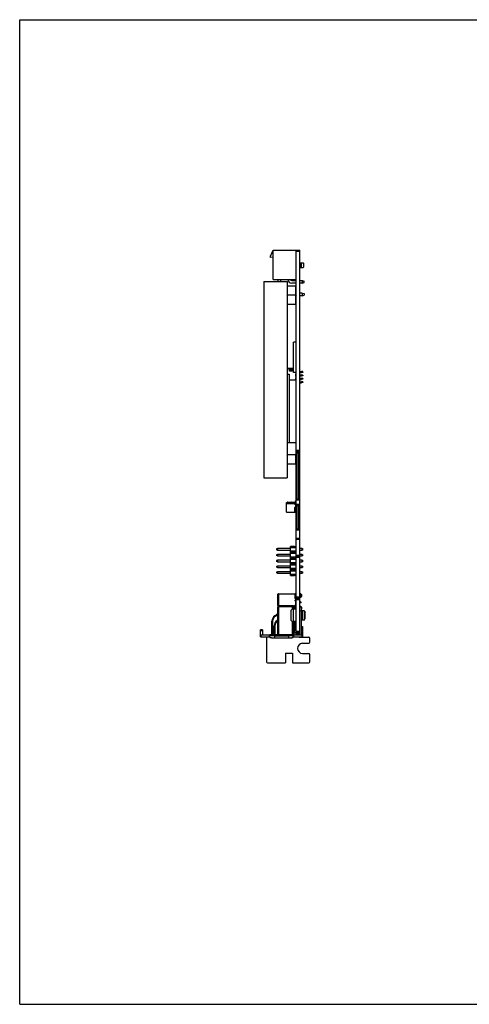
# Model space of a CAD drawing. Header units: millimetres. Extents: x 3541 to 4100, y 1159 to 1591.
# Tile 1 of 9: x 3541 to 3739, y 1159 to 1591. Entities that reach past the tile are written whole.
import ezdxf

# ---------------------------------------------------------------- set-up
doc = ezdxf.new("R2010")
doc.units = ezdxf.units.MM
doc.header["$LTSCALE"] = 0.3
doc.layers.add('00_COMPONENTS', color=7, linetype='Continuous')

# ---------------------------------------------------------------- blocks, each defined once
blk = doc.blocks.new('de-20-049704')
at = {"color": 7}
for p, q in [((0, 0), (0, 431.8)), ((0, 431.8), (558.8, 431.8)), ((0, 0), (558.8, 0))]:
    blk.add_line(p, q, dxfattribs=at)
at = {"layer": '00_COMPONENTS', "color": 7}
for p, q in [((110.028, 328.105), (111.228, 330.732)), ((111.228, 317.932), (111.228, 330.732)), ((111.228, 330.732), (122.828, 330.732)), ((121.228, 162.116), (121.228, 330.732)), ((122.828, 162.182), (122.828, 330.732)), ((110.028, 327.505), (110.028, 328.105)), ((111.228, 327.632), (110.028, 327.505)), ((122.828, 325.232), (124.157, 325.232)), ((123.228, 325.232), (123.228, 323.032)), ((123.628, 323.032), (123.628, 325.232)), ((124.628, 323.557), (124.628, 324.706)), ((124.157, 323.032), (122.828, 323.032)), ((107.128, 316.932), (107.128, 230.932)), ((107.128, 316.932), (117.228, 316.932)), ((111.228, 317.932), (121.228, 317.932)), ((113.358, 316.932), (113.358, 317.932)), ((114.498, 316.932), (114.498, 317.932)), ((117.228, 316.932), (117.228, 230.932)), ((119.328, 317.402), (121.228, 317.402)), ((121.228, 316.262), (119.328, 316.262)), ((122.828, 317.402), (123.878, 317.402)), ((123.878, 316.262), (122.828, 316.262)), ((123.878, 317.402), (123.878, 316.262)), ((123.878, 317.402), (124.728, 317.157)), ((123.878, 316.262), (124.728, 316.507)), ((124.728, 316.507), (124.728, 317.157)), ((117.228, 314.732), (117.428, 314.932)), ((117.228, 311.132), (117.428, 310.932)), ((117.228, 310.732), (117.428, 310.932)), ((117.428, 306.932), (117.428, 314.932)), ((121.028, 314.932), (117.428, 314.932)), ((121.028, 310.932), (117.428, 310.932)), ((121.028, 306.932), (121.028, 314.932)), ((121.028, 314.932), (121.228, 314.732)), ((121.028, 310.932), (121.228, 311.132)), ((121.028, 310.932), (121.228, 310.732)), ((123.878, 311.902), (122.828, 311.902)), ((123.878, 311.902), (123.878, 310.762)), ((123.878, 311.902), (124.728, 311.657)), ((123.878, 310.762), (124.728, 311.007)), ((124.728, 311.657), (124.728, 311.007)), ((117.258, 310.762), (117.228, 310.762)), ((117.228, 307.132), (117.428, 306.932)), ((121.028, 306.932), (117.428, 306.932)), ((121.028, 306.932), (121.228, 307.132)), ((121.228, 310.762), (121.198, 310.762)), ((123.878, 310.762), (122.828, 310.762)), ((120.128, 277.083), (120.128, 290.383)), ((121.228, 290.383), (120.128, 290.383)), ((120.128, 278.796), (117.228, 278.796)), ((117.228, 276.398), (118.218, 276.398)), ((118.218, 276.398), (118.218, 246.398)), ((118.328, 277.646), (118.328, 278.446)), ((118.428, 278.346), (118.328, 278.446)), ((118.328, 278.446), (119.528, 278.446)), ((118.428, 277.746), (118.328, 277.646)), ((119.528, 277.646), (118.328, 277.646)), ((118.428, 277.746), (118.428, 278.346)), ((118.428, 278.346), (119.428, 278.346)), ((119.428, 277.746), (118.428, 277.746)), ((119.428, 278.346), (119.528, 278.446)), ((119.428, 278.346), (119.428, 277.746)), ((119.428, 277.746), (119.528, 277.646)), ((119.528, 278.446), (119.528, 277.646)), ((121.228, 277.083), (120.128, 277.083)), ((121.028, 276.796), (121.028, 277.083)), ((121.028, 277.046), (121.228, 277.046)), ((121.228, 276.796), (121.028, 276.796)), ((122.828, 277.546), (123.56, 277.546)), ((122.828, 277.046), (123.56, 277.046)), ((124.128, 277.446), (123.56, 277.546)), ((124.128, 277.146), (123.56, 277.046)), ((124.128, 277.445), (124.128, 277.146)), ((121.228, 273.652), (118.218, 273.652)), ((121.028, 275.296), (121.028, 276.296)), ((121.228, 276.296), (121.028, 276.296)), ((121.028, 276.046), (121.228, 276.046)), ((121.028, 275.546), (121.228, 275.546)), ((121.228, 275.296), (121.028, 275.296)), ((121.028, 273.796), (121.028, 274.796)), ((121.228, 274.796), (121.028, 274.796)), ((121.028, 274.546), (121.228, 274.546)), ((121.028, 274.046), (121.228, 274.046)), ((121.228, 273.796), (121.028, 273.796)), ((122.828, 276.046), (123.56, 276.046)), ((122.828, 275.546), (123.56, 275.546)), ((122.828, 274.546), (123.56, 274.546)), ((122.828, 274.046), (123.56, 274.046)), ((122.828, 273.046), (123.56, 273.046)), ((122.828, 272.546), (123.56, 272.546)), ((124.128, 275.946), (123.56, 276.046)), ((124.128, 275.646), (123.56, 275.546)), ((124.128, 274.446), (123.56, 274.546)), ((124.128, 274.146), (123.56, 274.046)), ((124.128, 272.946), (123.56, 273.046)), ((124.128, 272.646), (123.56, 272.546)), ((124.128, 275.945), (124.128, 275.646)), ((124.128, 274.445), (124.128, 274.146)), ((124.128, 272.945), (124.128, 272.646)), ((117.228, 246.398), (121.228, 246.398)), ((121.228, 242.382), (122.828, 242.382)), ((121.555, 242.382), (121.737, 241.882)), ((121.737, 221.682), (121.737, 241.882)), ((121.737, 241.882), (122.318, 241.882)), ((122.318, 241.882), (122.5, 242.382)), ((122.318, 241.882), (122.318, 221.682)), ((117.228, 240.732), (117.428, 240.932)), ((117.428, 236.932), (117.428, 240.932)), ((121.028, 240.932), (117.428, 240.932)), ((121.028, 236.932), (121.028, 240.932)), ((121.028, 240.932), (121.228, 240.732)), ((117.228, 237.132), (117.428, 236.932)), ((121.028, 236.932), (117.428, 236.932)), ((121.028, 236.932), (121.228, 237.132)), ((107.128, 230.932), (117.228, 230.932)), ((117.443, 220.232), (119.025, 220.232)), ((120.928, 220.832), (121.128, 220.832)), ((120.928, 220.314), (120.928, 220.832)), ((121.228, 221.182), (122.828, 221.182)), ((121.737, 221.682), (121.555, 221.182)), ((121.737, 221.682), (122.318, 221.682)), ((122.5, 221.182), (122.318, 221.682)), ((117.058, 220.132), (117.312, 220.132)), ((117.058, 215.882), (117.058, 220.132)), ((117.288, 220.132), (117.288, 219.482)), ((117.288, 219.832), (117.308, 219.832)), ((120.608, 219.482), (117.288, 219.482)), ((117.308, 219.482), (117.308, 220.097)), ((119.166, 220.173), (119.449, 219.89)), ((120.458, 220.132), (119.208, 220.132)), ((119.59, 219.832), (120.208, 219.832)), ((120.208, 219.832), (120.458, 219.832)), ((120.458, 219.932), (120.458, 220.132)), ((120.608, 219.932), (120.458, 219.932)), ((120.458, 219.832), (120.608, 219.882)), ((120.458, 219.832), (120.458, 219.697)), ((121.108, 217.862), (120.458, 217.862)), ((120.458, 217.862), (120.458, 215.882)), ((120.508, 219.532), (120.508, 219.482)), ((120.608, 219.232), (120.608, 219.932)), ((121.108, 219.232), (120.608, 219.232)), ((121.073, 215.912), (120.608, 215.912)), ((120.658, 219.797), (120.658, 219.879)), ((120.708, 215.912), (120.708, 215.882)), ((120.716, 220.02), (120.869, 220.173)), ((120.858, 215.882), (120.858, 215.912)), ((120.938, 219.297), (120.938, 219.232)), ((120.958, 219.704), (120.958, 219.552)), ((121.169, 219.999), (121.016, 219.846)), ((121.108, 217.846), (121.108, 219.232)), ((121.108, 215.882), (121.108, 215.916)), ((121.208, 217.716), (121.208, 216.047)), ((121.228, 219.282), (122.828, 219.282)), ((121.555, 219.282), (121.737, 218.782)), ((121.737, 218.782), (122.318, 218.782)), ((121.737, 208.577), (121.737, 218.782)), ((122.318, 218.782), (122.5, 219.282)), ((122.318, 218.782), (122.318, 208.577)), ((117.058, 215.882), (121.108, 215.882)), ((121.228, 208.077), (122.828, 208.077)), ((121.737, 208.577), (121.555, 208.077)), ((121.737, 208.577), (122.318, 208.577)), ((122.5, 208.077), (122.318, 208.577)), ((121.228, 204.427), (122.828, 204.427)), ((113.028, 199.832), (112.628, 199.682)), ((112.628, 199.682), (112.628, 199.342)), ((113.028, 199.192), (112.628, 199.342)), ((118.728, 199.832), (113.028, 199.832)), ((113.028, 199.832), (113.028, 199.192)), ((113.028, 199.192), (118.728, 199.192)), ((120.528, 200.782), (118.728, 200.782)), ((118.728, 188.082), (118.728, 200.782)), ((121.228, 200.182), (118.728, 200.182)), ((118.728, 198.842), (121.228, 198.842)), ((120.528, 200.648), (120.528, 200.782)), ((121.228, 200.648), (120.528, 200.648)), ((123.828, 199.832), (122.828, 199.832)), ((122.828, 199.192), (123.828, 199.192)), ((123.828, 199.832), (124.228, 199.682)), ((123.828, 199.192), (123.828, 199.832)), ((124.228, 199.342), (123.828, 199.192)), ((124.228, 199.342), (124.228, 199.682)), ((113.028, 197.292), (112.628, 197.142)), ((112.628, 197.142), (112.628, 196.802)), ((113.028, 196.652), (112.628, 196.802)), ((113.028, 194.752), (112.628, 194.602)), ((112.628, 194.602), (112.628, 194.262)), ((118.728, 197.292), (113.028, 197.292)), ((113.028, 197.292), (113.028, 196.652)), ((113.028, 196.652), (118.728, 196.652)), ((118.728, 194.752), (113.028, 194.752)), ((113.028, 194.752), (113.028, 194.112)), ((118.728, 198.292), (120.528, 198.292)), ((118.728, 198.192), (120.528, 198.192)), ((121.228, 197.642), (118.728, 197.642)), ((118.728, 196.302), (121.228, 196.302)), ((118.728, 195.752), (120.528, 195.752)), ((118.728, 195.652), (120.528, 195.652)), ((121.228, 195.102), (118.728, 195.102)), ((121.228, 198.414), (120.528, 198.414)), ((120.528, 198.069), (120.528, 198.414)), ((121.228, 198.069), (120.528, 198.069)), ((121.228, 195.874), (120.528, 195.874)), ((120.528, 195.529), (120.528, 195.874)), ((121.228, 195.529), (120.528, 195.529)), ((121.228, 196.427), (122.828, 196.427)), ((123.828, 197.292), (122.828, 197.292)), ((122.828, 196.652), (123.828, 196.652)), ((123.828, 194.752), (122.828, 194.752)), ((123.828, 197.292), (124.228, 197.142)), ((123.828, 196.652), (123.828, 197.292)), ((124.228, 196.802), (123.828, 196.652)), ((123.828, 194.752), (124.228, 194.602)), ((123.828, 194.112), (123.828, 194.752)), ((124.228, 196.802), (124.228, 197.142)), ((124.228, 194.262), (124.228, 194.602)), ((113.028, 194.112), (112.628, 194.262)), ((113.028, 192.212), (112.628, 192.062)), ((112.628, 192.062), (112.628, 191.722)), ((113.028, 191.572), (112.628, 191.722)), ((113.028, 194.112), (118.728, 194.112)), ((118.728, 192.212), (113.028, 192.212)), ((113.028, 192.212), (113.028, 191.572)), ((113.028, 191.572), (118.728, 191.572)), ((118.728, 193.762), (121.228, 193.762)), ((118.728, 193.212), (120.528, 193.212)), ((118.728, 193.112), (120.528, 193.112)), ((121.228, 192.562), (118.728, 192.562)), ((118.728, 191.222), (121.228, 191.222)), ((118.728, 190.672), (120.528, 190.672)), ((118.728, 190.572), (120.528, 190.572)), ((121.228, 190.022), (118.728, 190.022)), ((121.228, 193.334), (120.528, 193.334)), ((120.528, 192.989), (120.528, 193.334)), ((121.228, 192.989), (120.528, 192.989)), ((121.228, 190.794), (120.528, 190.794)), ((120.528, 190.449), (120.528, 190.794)), ((121.228, 190.449), (120.528, 190.449)), ((122.828, 194.112), (123.828, 194.112)), ((123.828, 192.212), (122.828, 192.212)), ((122.828, 191.572), (123.828, 191.572)), ((124.228, 194.262), (123.828, 194.112)), ((123.828, 192.212), (124.228, 192.062)), ((123.828, 191.572), (123.828, 192.212)), ((124.228, 191.722), (123.828, 191.572)), ((124.228, 191.722), (124.228, 192.062)), ((113.028, 189.672), (112.628, 189.522)), ((112.628, 189.522), (112.628, 189.182)), ((113.028, 189.032), (112.628, 189.182)), ((118.728, 189.672), (113.028, 189.672)), ((113.028, 189.672), (113.028, 189.032)), ((113.028, 189.032), (118.728, 189.032)), ((118.728, 188.682), (121.228, 188.682)), ((118.728, 188.082), (120.528, 188.082)), ((120.528, 188.215), (121.228, 188.215)), ((120.528, 188.082), (120.528, 188.215)), ((123.828, 189.672), (122.828, 189.672)), ((122.828, 189.032), (123.828, 189.032)), ((123.828, 189.672), (124.228, 189.522)), ((123.828, 189.032), (123.828, 189.672)), ((124.228, 189.182), (123.828, 189.032)), ((124.228, 189.182), (124.228, 189.522)), ((113.228, 174.892), (113.228, 179.832)), ((113.428, 180.032), (120.894, 180.032)), ((120.894, 180.032), (120.897, 180.032)), ((120.928, 177.982), (120.928, 179.932)), ((120.928, 177.282), (120.928, 176.982)), ((121.028, 177.882), (121.178, 177.882)), ((121.178, 177.382), (121.028, 177.382)), ((121.078, 179.952), (121.228, 179.952)), ((121.078, 178.512), (121.228, 178.512)), ((121.228, 178.082), (122.828, 178.082)), ((122.828, 179.952), (123.178, 179.952)), ((122.828, 178.512), (123.178, 178.512)), ((123.553, 179.774), (123.303, 179.918)), ((123.553, 178.689), (123.303, 178.545)), ((123.678, 178.906), (123.678, 179.557)), ((113.228, 162.182), (113.228, 174.382)), ((119.803, 174.692), (113.428, 174.692)), ((119.503, 174.682), (113.528, 174.682)), ((114.128, 174.682), (114.128, 174.692)), ((119.803, 174.692), (120.003, 174.892)), ((119.803, 173.298), (119.803, 174.692)), ((121.228, 173.307), (119.898, 173.307)), ((120.928, 174.982), (120.928, 173.307)), ((121.228, 174.662), (120.928, 174.662)), ((120.937, 174.549), (121.15, 174.5)), ((121.028, 176.882), (121.128, 176.882)), ((121.128, 175.082), (121.028, 175.082)), ((121.029, 174.662), (121.037, 175.081)), ((121.078, 174.452), (121.228, 174.452)), ((121.208, 174.662), (121.208, 175.122)), ((123.178, 176.442), (122.828, 176.442)), ((123.178, 176.042), (122.828, 176.042)), ((122.828, 174.452), (123.178, 174.452)), ((122.828, 174.382), (123.628, 174.382)), ((123.178, 176.442), (123.409, 176.364)), ((123.178, 176.192), (123.178, 176.292)), ((123.409, 176.119), (123.178, 176.042)), ((123.366, 174.382), (123.303, 174.418)), ((123.478, 176.214), (123.478, 176.27)), ((123.628, 162.182), (123.628, 174.382)), ((123.678, 173.406), (123.678, 174.057)), ((111.907, 170.436), (113.228, 171.361)), ((112.882, 168.377), (113.228, 168.619)), ((118.898, 172.307), (118.898, 168.857)), ((124.828, 172.632), (123.828, 172.632)), ((124.828, 168.532), (123.828, 168.532)), ((124.828, 168.532), (124.828, 172.632)), ((125.128, 172.082), (124.828, 172.082)), ((125.128, 169.082), (124.828, 169.082)), ((125.127, 171.838), (125.128, 172.082)), ((125.127, 169.325), (125.127, 171.838)), ((125.128, 169.082), (125.127, 169.325)), ((125.128, 172.082), (125.228, 171.982)), ((125.128, 169.082), (125.228, 169.182)), ((125.228, 169.182), (125.228, 171.982)), ((106.448, 164.182), (105.648, 164.182)), ((105.648, 162.182), (105.648, 164.182)), ((106.448, 164.182), (106.448, 162.182)), ((110.628, 161.982), (110.628, 167.979)), ((111.603, 162.182), (111.603, 165.919)), ((119.803, 167.865), (119.803, 162.482)), ((121.228, 167.857), (119.898, 167.857)), ((121.078, 167.857), (121.078, 163.982)), ((121.078, 166.922), (121.228, 166.922)), ((123.628, 165.682), (124.068, 165.682)), ((124.068, 165.682), (124.068, 162.182)), ((105.648, 161.982), (124.068, 161.982)), ((105.648, 161.182), (105.648, 161.982)), ((105.648, 161.182), (109.758, 161.182)), ((108.188, 161.182), (108.188, 150.252)), ((109.758, 160.916), (109.758, 161.982)), ((110.628, 162.182), (113.528, 162.182)), ((111.758, 161.539), (117.958, 161.539)), ((111.758, 160.742), (117.958, 160.742)), ((119.958, 160.916), (119.958, 161.982)), ((119.958, 161.182), (124.068, 161.182)), ((120.228, 162.182), (120.103, 162.182)), ((121.228, 163.982), (120.228, 163.982)), ((120.228, 163.982), (120.228, 162.116)), ((121.228, 162.982), (120.228, 162.982)), ((120.353, 163.982), (120.353, 162.982)), ((121.078, 161.982), (121.078, 162.045)), ((121.103, 163.982), (121.103, 162.982)), ((121.228, 163.082), (122.828, 163.082)), ((121.228, 162.382), (122.828, 162.382)), ((122.628, 160.982), (122.628, 161.182)), ((122.628, 160.982), (126.738, 160.982)), ((124.068, 161.982), (124.068, 161.182)), ((127.238, 158.812), (127.238, 160.482)), ((124.068, 158.312), (126.738, 158.312)), ((116.568, 153.942), (119.618, 153.942)), ((116.568, 153.942), (116.568, 149.752)), ((119.618, 153.942), (119.618, 149.752)), ((124.068, 153.892), (126.738, 153.892)), ((127.238, 150.252), (127.238, 153.392)), ((108.688, 149.752), (116.568, 149.752)), ((119.618, 149.752), (126.738, 149.752))]:
    blk.add_line(p, q, dxfattribs=at)
at = {"layer": '00_COMPONENTS', "color": 4}
for p, q in [((121.228, 330.232), (122.828, 330.232)), ((120.128, 278.696), (117.228, 278.696)), ((122.828, 242.882), (121.228, 242.882)), ((121.228, 203.927), (122.828, 203.927)), ((121.228, 196.927), (122.828, 196.927)), ((122.828, 195.927), (121.228, 195.927)), ((120.928, 179.832), (113.228, 179.832)), ((113.428, 180.032), (113.428, 174.692)), ((120.828, 177.982), (120.828, 180.032)), ((120.828, 177.982), (120.928, 177.982)), ((120.928, 177.282), (120.828, 177.282)), ((120.828, 176.982), (120.828, 177.282)), ((121.028, 177.882), (121.028, 177.782)), ((121.228, 177.782), (121.028, 177.782)), ((121.028, 177.482), (121.228, 177.482)), ((121.028, 177.482), (121.028, 177.382)), ((121.078, 179.952), (121.078, 178.512)), ((121.178, 177.382), (121.178, 177.882)), ((122.828, 178.582), (121.228, 178.582)), ((121.228, 177.582), (122.828, 177.582)), ((123.178, 178.512), (123.178, 179.952)), ((123.303, 179.918), (123.303, 178.545)), ((123.553, 178.689), (123.553, 179.774)), ((113.228, 174.892), (120.003, 174.892)), ((119.803, 174.382), (113.228, 174.382)), ((113.528, 174.682), (113.528, 162.182)), ((119.503, 174.682), (119.503, 173.222)), ((119.898, 173.307), (119.898, 167.857)), ((120.003, 174.892), (120.003, 173.307)), ((120.828, 176.982), (120.928, 176.982)), ((120.928, 174.982), (120.828, 174.982)), ((120.828, 173.307), (120.828, 174.982)), ((121.028, 176.882), (121.028, 176.782)), ((121.228, 176.782), (121.028, 176.782)), ((121.028, 175.182), (121.228, 175.182)), ((121.028, 175.182), (121.028, 175.082)), ((121.078, 174.452), (121.078, 173.307)), ((121.128, 175.082), (121.128, 176.882)), ((121.139, 174.452), (121.15, 174.5)), ((123.178, 176.292), (122.828, 176.292)), ((123.178, 176.192), (122.828, 176.192)), ((123.178, 174.382), (123.178, 174.452)), ((123.303, 174.418), (123.303, 174.382)), ((111.907, 170.436), (112.079, 170.191)), ((112.079, 170.191), (113.228, 170.995)), ((123.628, 172.382), (122.828, 172.382)), ((123.828, 172.632), (123.828, 168.532)), ((125.228, 171.932), (124.828, 171.932)), ((125.228, 169.232), (124.828, 169.232)), ((110.928, 167.979), (110.628, 167.979)), ((110.928, 167.979), (110.928, 162.182)), ((111.903, 165.919), (111.603, 165.919)), ((111.903, 165.919), (111.903, 162.182)), ((112.882, 168.377), (113.054, 168.131)), ((113.054, 168.131), (113.228, 168.253)), ((119.503, 167.942), (119.503, 162.482)), ((120.103, 167.857), (120.103, 162.182)), ((120.778, 163.982), (120.778, 167.857)), ((123.628, 165.182), (124.068, 165.182)), ((106.448, 163.782), (105.648, 163.782)), ((105.794, 161.982), (105.794, 161.182)), ((106.493, 162.054), (106.406, 161.982)), ((109.758, 160.982), (108.188, 160.982)), ((109.611, 161.182), (109.611, 161.982)), ((119.958, 161.979), (109.758, 161.979)), ((111.758, 161.539), (111.758, 160.742)), ((112.628, 162.182), (112.628, 161.982)), ((117.958, 160.742), (117.958, 161.539)), ((119.503, 162.482), (120.228, 162.482)), ((119.99, 162.203), (119.9, 161.982)), ((122.628, 160.982), (119.958, 160.982)), ((120.104, 161.982), (120.104, 161.182)), ((121.228, 163.582), (122.828, 163.582)), ((121.228, 162.732), (122.828, 162.732)), ((122.828, 162.182), (122.828, 161.982)), ((123.921, 161.182), (123.921, 161.982))]:
    blk.add_line(p, q, dxfattribs=at)
at = {"layer": '00_COMPONENTS', "color": 7}
for centre, radius, start, end in [((119.328, 318.032), 1.77, 183.23877, 270), ((119.328, 318.032), 0.63, 189.1332, 270), ((117.443, 220.097), 0.135, 89.99996, 180.00004), ((119.025, 220.032), 0.2, 45, 90), ((120.728, 220.314), 0.2, 315, 360), ((121.128, 220.732), 0.1, 0, 90), ((119.59, 220.032), 0.2, 225, 270), ((120.208, 219.532), 0.3, 0, 90), ((120.608, 216.062), 0.15, 179.99996, 270.00004), ((120.523, 219.797), 0.135, 309.07444, 360), ((120.858, 219.879), 0.2, 135, 180), ((121.058, 219.387), 0.15, 146.44269, 216.8699), ((120.808, 219.552), 0.15, 326.44269, 360), ((121.158, 219.704), 0.2, 135, 180), ((121.143, 217.977), 0.135, 238.45824, 254.97389), ((121.073, 216.047), 0.135, 270, 360), ((121.073, 217.716), 0.135, 0, 74.97389), ((121.028, 220.14), 0.2, 315, 360), ((113.428, 179.832), 0.2, 90, 180), ((120.828, 179.932), 0.1, 0, 90), ((120.894, 179.934), 0.0979, 85.96525, 88.15034), ((121.078, 178.362), 0.15, 90, 180), ((121.028, 177.982), 0.1, 180, 270), ((121.028, 177.282), 0.1, 90, 180), ((121.078, 180.102), 0.15, 222.84365, 270), ((121.178, 177.782), 0.1, 60, 90), ((121.178, 177.482), 0.1, 270, 300), ((123.178, 179.702), 0.25, 60, 90), ((123.178, 178.762), 0.25, 270, 300), ((123.428, 179.557), 0.25, 0, 60), ((123.428, 178.906), 0.25, 300, 360), ((113.428, 174.892), 0.2, 180, 270), ((113.528, 174.382), 0.3, 90, 180), ((119.898, 172.307), 1, 90, 180), ((119.503, 174.382), 0.3, 0, 90), ((121.028, 176.982), 0.1, 180, 270), ((121.028, 174.982), 0.1, 90, 180), ((121.078, 174.602), 0.15, 180, 270), ((121.128, 176.782), 0.1, 0, 90), ((121.128, 175.182), 0.1, 270, 360), ((121.128, 174.402), 0.1, 29.59475, 76.86598), ((123.178, 174.202), 0.25, 60, 90), ((123.378, 176.27), 0.1, 0, 71.56505), ((123.378, 176.214), 0.1, 288.43495, 360), ((123.428, 174.057), 0.25, 0, 36.83933), ((123.428, 173.406), 0.25, 323.16067, 360), ((123.828, 172.832), 0.2, 180, 270), ((113.628, 167.979), 3, 125, 180), ((119.898, 168.857), 1, 180, 270), ((123.828, 168.332), 0.2, 90, 180), ((114.603, 165.919), 3, 125, 180), ((106.648, 162.182), 1, 180, 191.53752), ((106.648, 162.182), 0.2, 180, 269.99612), ((120.103, 162.482), 0.3, 179.99949, 270), ((120.728, 162.982), 1, 240, 269.70581), ((120.728, 162.982), 1, 270.29419, 300), ((122.628, 162.182), 0.2, 270, 360), ((122.628, 162.182), 1, 348.46242, 360), ((123.068, 162.182), 1, 348.46248, 360), ((126.738, 160.482), 0.5, 0, 90), ((124.068, 156.102), 2.21, 90, 270), ((126.738, 158.812), 0.5, 270, 360), ((126.738, 153.392), 0.5, 0, 90), ((108.688, 150.252), 0.5, 180, 270), ((126.738, 150.252), 0.5, 270, 360)]:
    blk.add_arc(centre, radius, start, end, dxfattribs=at)
at = {"layer": '00_COMPONENTS', "color": 4}
for centre, radius, start, end in [((121.028, 177.982), 0.2, 180, 270), ((121.028, 177.282), 0.2, 90, 180), ((121.028, 176.982), 0.2, 180, 270), ((121.028, 174.982), 0.2, 90, 180), ((113.628, 167.979), 2.7, 125, 180), ((114.603, 165.919), 2.7, 125, 180), ((120.103, 162.482), 0.6, 179.99505, 236.46007), ((120.765, 161.882), 0.301, 19.40915, 29.0503)]:
    blk.add_arc(centre, radius, start, end, dxfattribs=at)
at = {"layer": '00_COMPONENTS', "color": 7}
blk.add_ellipse((123.628, 176.292), major_axis=(0.45, 0), ratio=0.3333333, start_param=2.3561945, end_param=3.1415927, dxfattribs=at)
for points, knots in [([(124.157, 325.232), (124.238, 325.146), (124.398, 324.974), (124.553, 324.797), (124.628, 324.706)], [0, 0, 0, 0, 0.5000098, 1, 1, 1, 1]), ([(124.628, 323.557), (124.553, 323.466), (124.398, 323.29), (124.238, 323.117), (124.157, 323.032)], [0, 0, 0, 0, 0.4999902, 1, 1, 1, 1]), ([(123.56, 277.296), (123.56, 277.264), (123.559, 277.218), (123.557, 277.159), (123.557, 277.121), (123.558, 277.09), (123.559, 277.069), (123.56, 277.057), (123.56, 277.051), (123.561, 277.048), (123.56, 277.046), (123.56, 277.046)], [0, 0, 0, 0, 0.3814781, 0.5555658, 0.7074543, 0.8318173, 0.9244056, 0.9574339, 0.9810627, 0.9952513, 1, 1, 1, 1]), ([(123.56, 277.545), (123.561, 277.545), (123.56, 277.543), (123.561, 277.54), (123.56, 277.534), (123.56, 277.522), (123.559, 277.501), (123.558, 277.47), (123.558, 277.433), (123.559, 277.374), (123.56, 277.327), (123.56, 277.296)], [0, 0, 0, 0, 0.00471, 0.0188643, 0.0424691, 0.0754786, 0.1680143, 0.2923649, 0.4443179, 0.6184659, 1, 1, 1, 1]), ([(123.56, 275.796), (123.56, 275.764), (123.559, 275.718), (123.557, 275.659), (123.557, 275.621), (123.558, 275.59), (123.559, 275.569), (123.56, 275.557), (123.56, 275.551), (123.561, 275.548), (123.56, 275.546), (123.56, 275.546)], [0, 0, 0, 0, 0.3814781, 0.5555658, 0.7074543, 0.8318173, 0.9244056, 0.9574339, 0.9810627, 0.9952513, 1, 1, 1, 1]), ([(123.56, 274.296), (123.56, 274.264), (123.559, 274.218), (123.557, 274.159), (123.557, 274.121), (123.558, 274.09), (123.559, 274.069), (123.56, 274.057), (123.56, 274.051), (123.561, 274.048), (123.56, 274.046), (123.56, 274.046)], [0, 0, 0, 0, 0.3814781, 0.5555658, 0.7074543, 0.8318173, 0.9244056, 0.9574339, 0.9810627, 0.9952513, 1, 1, 1, 1]), ([(123.56, 272.796), (123.56, 272.764), (123.559, 272.718), (123.557, 272.659), (123.557, 272.621), (123.558, 272.59), (123.559, 272.569), (123.56, 272.557), (123.56, 272.551), (123.561, 272.548), (123.56, 272.546), (123.56, 272.546)], [0, 0, 0, 0, 0.3814781, 0.5555658, 0.7074543, 0.8318173, 0.9244056, 0.9574339, 0.9810627, 0.9952513, 1, 1, 1, 1]), ([(123.56, 276.045), (123.561, 276.045), (123.56, 276.043), (123.561, 276.04), (123.56, 276.034), (123.56, 276.022), (123.559, 276.001), (123.558, 275.97), (123.558, 275.933), (123.559, 275.874), (123.56, 275.827), (123.56, 275.796)], [0, 0, 0, 0, 0.00471, 0.0188643, 0.0424691, 0.0754786, 0.1680143, 0.2923649, 0.4443179, 0.6184659, 1, 1, 1, 1]), ([(123.56, 274.545), (123.561, 274.545), (123.56, 274.543), (123.561, 274.54), (123.56, 274.534), (123.56, 274.522), (123.559, 274.501), (123.558, 274.47), (123.558, 274.433), (123.559, 274.374), (123.56, 274.327), (123.56, 274.296)], [0, 0, 0, 0, 0.00471, 0.0188643, 0.0424691, 0.0754786, 0.1680143, 0.2923649, 0.4443179, 0.6184659, 1, 1, 1, 1]), ([(123.56, 273.045), (123.561, 273.045), (123.56, 273.043), (123.561, 273.04), (123.56, 273.034), (123.56, 273.022), (123.559, 273.001), (123.558, 272.97), (123.558, 272.933), (123.559, 272.874), (123.56, 272.827), (123.56, 272.796)], [0, 0, 0, 0, 0.00471, 0.0188643, 0.0424691, 0.0754786, 0.1680143, 0.2923649, 0.4443179, 0.6184659, 1, 1, 1, 1]), ([(120.901, 180.031), (120.914, 180.03), (120.939, 180.024), (120.959, 180.008), (120.968, 180)], [0, 0, 0, 0, 0.5196822, 1, 1, 1, 1]), ([(123.309, 176.086), (123.295, 176.09), (123.268, 176.101), (123.235, 176.117), (123.211, 176.134), (123.194, 176.15), (123.181, 176.169), (123.178, 176.184), (123.178, 176.192)], [0, 0, 0, 0, 0.2468615, 0.4947249, 0.6194913, 0.7451124, 0.8719751, 1, 1, 1, 1]), ([(111.758, 161.539), (111.627, 161.539), (111.372, 161.541), (111.002, 161.55), (110.709, 161.564), (110.493, 161.577), (110.348, 161.589), (110.216, 161.601), (110.1, 161.615), (109.999, 161.629), (109.926, 161.642), (109.876, 161.654), (109.845, 161.662), (109.819, 161.67), (109.797, 161.678), (109.78, 161.686), (109.768, 161.695), (109.76, 161.703), (109.758, 161.71), (109.758, 161.713)], [0, 0, 0, 0, 0.1926798, 0.3780134, 0.5489432, 0.626952, 0.6989882, 0.7643754, 0.8225075, 0.8728581, 0.9149941, 0.9328795, 0.9486052, 0.96216, 0.9735526, 0.9828265, 0.9900923, 0.9956124, 1, 1, 1, 1]), ([(109.758, 160.916), (109.758, 160.913), (109.76, 160.906), (109.768, 160.898), (109.78, 160.889), (109.797, 160.881), (109.819, 160.873), (109.845, 160.865), (109.876, 160.857), (109.926, 160.845), (109.999, 160.832), (110.1, 160.818), (110.216, 160.804), (110.348, 160.792), (110.493, 160.781), (110.709, 160.767), (111.002, 160.753), (111.372, 160.744), (111.627, 160.742), (111.758, 160.742)], [0, 0, 0, 0, 0.0043876, 0.0099077, 0.0171735, 0.0264474, 0.03784, 0.0513948, 0.0671205, 0.085006, 0.1271421, 0.1774926, 0.2356248, 0.3010121, 0.3730483, 0.451057, 0.6219867, 0.8073203, 1, 1, 1, 1]), ([(119.958, 161.713), (119.958, 161.71), (119.955, 161.703), (119.947, 161.695), (119.935, 161.686), (119.918, 161.678), (119.896, 161.67), (119.87, 161.662), (119.839, 161.654), (119.789, 161.642), (119.716, 161.629), (119.615, 161.615), (119.499, 161.601), (119.367, 161.589), (119.222, 161.577), (119.006, 161.564), (118.713, 161.55), (118.343, 161.541), (118.088, 161.539), (117.958, 161.539)], [0, 0, 0, 0, 0.0043876, 0.0099077, 0.0171735, 0.0264474, 0.03784, 0.0513948, 0.0671205, 0.085006, 0.1271421, 0.1774926, 0.2356248, 0.3010121, 0.3730483, 0.451057, 0.6219867, 0.8073203, 1, 1, 1, 1]), ([(117.958, 160.742), (118.088, 160.742), (118.343, 160.744), (118.713, 160.753), (119.006, 160.767), (119.222, 160.781), (119.367, 160.792), (119.499, 160.804), (119.615, 160.818), (119.716, 160.832), (119.789, 160.845), (119.839, 160.857), (119.87, 160.865), (119.896, 160.873), (119.918, 160.881), (119.935, 160.889), (119.947, 160.898), (119.955, 160.906), (119.958, 160.913), (119.958, 160.916)], [0, 0, 0, 0, 0.1926798, 0.3780134, 0.5489432, 0.626952, 0.6989882, 0.7643754, 0.8225075, 0.8728581, 0.9149941, 0.9328795, 0.9486052, 0.96216, 0.9735526, 0.9828265, 0.9900923, 0.9956124, 1, 1, 1, 1])]:
    blk.add_open_spline(points, degree=3, knots=knots, dxfattribs=at)
at = {"layer": '00_COMPONENTS', "color": 4}
for points, knots in [([(120.928, 179.932), (120.928, 179.936), (120.929, 179.945), (120.934, 179.957), (120.94, 179.968), (120.946, 179.977), (120.952, 179.983), (120.955, 179.987), (120.958, 179.991), (120.961, 179.994), (120.964, 179.996), (120.966, 179.998), (120.967, 179.999), (120.967, 179.999), (120.967, 179.999), (120.968, 180), (120.968, 180)], [0, 0, 0, 0, 0.1608217, 0.3248457, 0.4889164, 0.6459608, 0.719036, 0.7866773, 0.8474139, 0.8997224, 0.9421478, 0.9736413, 0.9849906, 0.9932478, 0.9982915, 1, 1, 1, 1]), ([(120.173, 161.982), (120.172, 161.996), (120.169, 162.023), (120.163, 162.063), (120.155, 162.098), (120.146, 162.128), (120.136, 162.151), (120.126, 162.168), (120.115, 162.179), (120.106, 162.182), (120.103, 162.182)], [0, 0, 0, 0, 0.1926615, 0.375184, 0.540209, 0.6818793, 0.7975708, 0.8860179, 0.9506061, 1, 1, 1, 1]), ([(121.064, 161.982), (121.063, 161.986), (121.057, 162.004), (121.049, 162.02), (121.042, 162.033)], [0, 0, 0, 0, 0.2459911, 1, 1, 1, 1])]:
    blk.add_open_spline(points, degree=3, knots=knots, dxfattribs=at)

msp = doc.modelspace()

# ---------------------------------------------------------------- block references
msp.add_blockref('de-20-049704', (3541.43, 1159.02))

doc.saveas('drawing.dxf')
